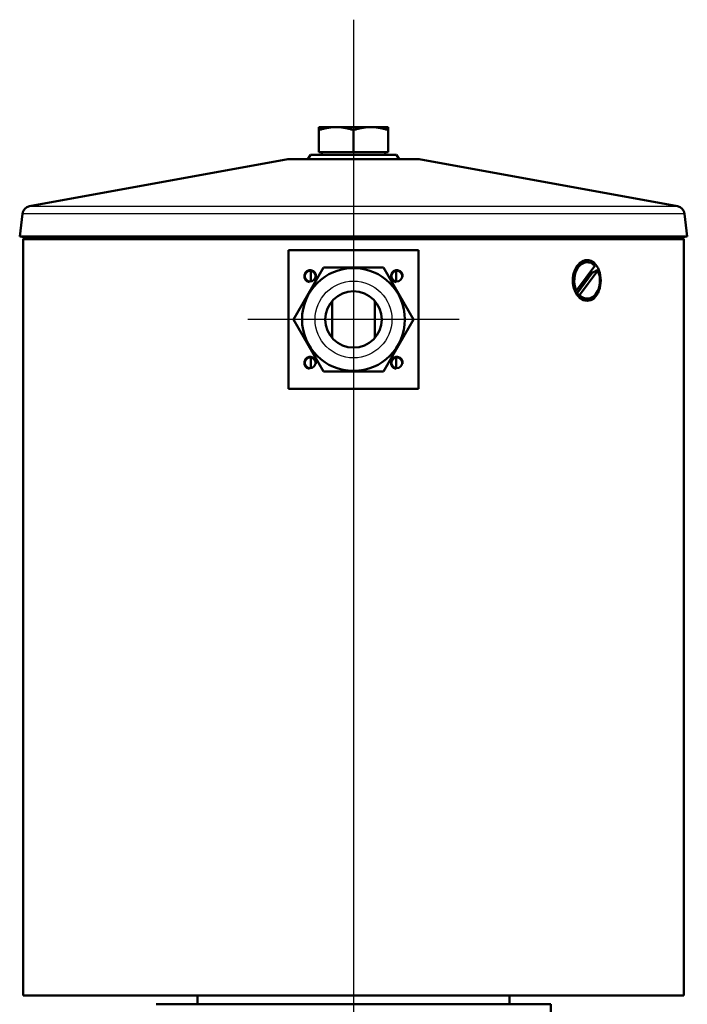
# Model space of a CAD drawing. Header units: millimetres. Extents: x 130 to 860, y 241 to 1215.
# Tile 10 of 10: x 697 to 851, y 988 to 1215. Entities that reach past the tile are written whole.
import ezdxf

# ---------------------------------------------------------------- set-up
doc = ezdxf.new("R2010")
doc.units = ezdxf.units.MM
doc.header["$LTSCALE"] = 5
for name, color, linetype, lineweight in [('Gewinde(DIN)', 3, 'Continuous', 25), ('Mittelpunktmarkierung(DIN)', 4, 'Continuous', 25), ('Sichtbare Kanten(DIN)', 7, 'Continuous', 50), ('Sichtbare tangentiale Kanten(DIN)', 3, 'Continuous', 25)]:
    doc.layers.add(name, color=color, linetype=linetype, lineweight=lineweight)

msp = doc.modelspace()

# ---------------------------------------------------------------- linework, layer by layer
at = {"layer": 'Gewinde(DIN)'}
for centre in [(763.98, 1156.29), (783.98, 1156.29), (763.98, 1136.29), (783.98, 1136.29)]:
    msp.add_arc(centre, 1.5, 350, 260, dxfattribs=at)
at = {"layer": 'Mittelpunktmarkierung(DIN)', "linetype": 'Continuous'}
for p, q in [((773.98, 1215.45), (773.98, 559.95)), ((773.98, 1170.65), (773.98, 1121.93)), ((798.34, 1146.29), (749.62, 1146.29))]:
    msp.add_line(p, q, dxfattribs=at)
at = {"layer": 'Sichtbare Kanten(DIN)'}
for p, q in [((769.98, 1190.69), (765.98, 1190.69)), ((765.98, 1189.98), (765.98, 1190.69)), ((777.98, 1190.69), (769.98, 1190.69)), ((781.98, 1190.69), (777.98, 1190.69)), ((781.98, 1190.69), (781.98, 1189.98)), ((765.98, 1184.89), (765.98, 1189.98)), ((773.98, 1184.89), (773.98, 1189.98)), ((781.98, 1184.89), (781.98, 1189.98)), ((764.06, 1184.29), (763.48, 1183.29)), ((764.06, 1184.29), (783.9, 1184.29)), ((773.98, 1184.89), (765.98, 1184.89)), ((766.67, 1184.89), (766.67, 1184.29)), ((781.98, 1184.89), (773.98, 1184.89)), ((781.3, 1184.89), (781.3, 1184.29)), ((783.9, 1184.29), (784.48, 1183.29)), ((758.8, 1183.26), (699.28, 1172.41)), ((759.16, 1183.29), (788.8, 1183.29)), ((789.16, 1183.26), (848.69, 1172.41)), ((697.65, 1170.68), (697, 1165.41)), ((850.31, 1170.68), (850.96, 1165.41)), ((697, 1165.41), (850.96, 1165.41)), ((697.99, 1165.29), (697, 1165.41)), ((849.97, 1165.29), (850.96, 1165.41)), ((698.28, 1165.29), (697.78, 1164.79)), ((850.18, 1164.79), (697.78, 1164.79)), ((697.78, 990.29), (697.78, 1164.79)), ((697.99, 1165.29), (849.97, 1165.29)), ((849.68, 1165.29), (850.18, 1164.79)), ((850.18, 990.29), (850.18, 1164.79)), ((788.98, 1162.29), (758.98, 1162.29)), ((758.98, 1130.29), (758.98, 1162.29)), ((788.98, 1162.29), (788.98, 1130.29)), ((825.38, 1153), (829.62, 1158.68)), ((827.86, 1159.49), (827.51, 1159.49)), ((760.12, 1146.29), (767.05, 1158.29)), ((764.17, 1155.07), (764.17, 1157.51)), ((767.05, 1158.29), (780.91, 1158.29)), ((780.91, 1158.29), (787.84, 1146.29)), ((783.8, 1155.07), (783.8, 1157.51)), ((825.61, 1152.46), (829.01, 1157.02)), ((830.35, 1157.59), (826.11, 1151.9)), ((830, 1157.59), (830.35, 1157.59)), ((825.02, 1153), (825.38, 1153)), ((826.11, 1151.9), (825.76, 1151.9)), ((769.07, 1142.03), (769.07, 1150.55)), ((778.89, 1142.03), (778.89, 1150.55)), ((827.86, 1151.09), (827.51, 1151.09)), ((767.05, 1134.29), (760.12, 1146.29)), ((787.84, 1146.29), (780.91, 1134.29)), ((764.17, 1135.07), (764.17, 1137.51)), ((783.8, 1135.07), (783.8, 1137.51)), ((780.91, 1134.29), (767.05, 1134.29)), ((758.98, 1130.29), (788.98, 1130.29)), ((697.78, 990.29), (850.18, 990.29)), ((728.48, 988.29), (819.48, 988.29)), ((737.98, 988.29), (737.98, 990.29)), ((809.98, 988.29), (809.98, 990.29)), ((819.48, 988.29), (819.48, 924.89))]:
    msp.add_line(p, q, dxfattribs=at)
at = {"layer": 'Sichtbare Kanten(DIN)', "flags": 128}
for points in [[(769.98, 1190.69), (769.82, 1190.69), (769.66, 1190.69), (769.5, 1190.68), (769.34, 1190.67), (769.18, 1190.66), (769.02, 1190.65), (768.86, 1190.63), (768.7, 1190.61), (768.54, 1190.59), (768.38, 1190.57), (768.22, 1190.54), (768.05, 1190.51), (767.89, 1190.48), (767.72, 1190.45), (767.56, 1190.42), (767.39, 1190.38), (767.22, 1190.34), (767.05, 1190.29), (766.88, 1190.25), (766.7, 1190.2), (766.53, 1190.15), (766.35, 1190.09), (766.17, 1190.04), (765.98, 1189.98)], [(773.98, 1189.98), (773.8, 1190.04), (773.62, 1190.09), (773.44, 1190.15), (773.26, 1190.2), (773.08, 1190.25), (772.91, 1190.29), (772.74, 1190.34), (772.57, 1190.38), (772.4, 1190.42), (772.24, 1190.45), (772.07, 1190.48), (771.91, 1190.51), (771.74, 1190.54), (771.58, 1190.57), (771.42, 1190.59), (771.26, 1190.61), (771.1, 1190.63), (770.94, 1190.65), (770.78, 1190.66), (770.62, 1190.67), (770.46, 1190.68), (770.3, 1190.69), (770.14, 1190.69), (769.98, 1190.69)], [(777.98, 1190.69), (777.82, 1190.69), (777.66, 1190.69), (777.5, 1190.68), (777.34, 1190.67), (777.18, 1190.66), (777.02, 1190.65), (776.86, 1190.63), (776.7, 1190.61), (776.54, 1190.59), (776.38, 1190.57), (776.22, 1190.54), (776.05, 1190.51), (775.89, 1190.48), (775.72, 1190.45), (775.56, 1190.42), (775.39, 1190.38), (775.22, 1190.34), (775.05, 1190.29), (774.88, 1190.25), (774.7, 1190.2), (774.53, 1190.15), (774.35, 1190.09), (774.17, 1190.04), (773.98, 1189.98)], [(781.98, 1189.98), (781.8, 1190.04), (781.62, 1190.09), (781.44, 1190.15), (781.26, 1190.2), (781.08, 1190.25), (780.91, 1190.29), (780.74, 1190.34), (780.57, 1190.38), (780.4, 1190.42), (780.24, 1190.45), (780.07, 1190.48), (779.91, 1190.51), (779.74, 1190.54), (779.58, 1190.57), (779.42, 1190.59), (779.26, 1190.61), (779.1, 1190.63), (778.94, 1190.65), (778.78, 1190.66), (778.62, 1190.67), (778.46, 1190.68), (778.3, 1190.69), (778.14, 1190.69), (777.98, 1190.69)], [(827.86, 1150.59), (827.44, 1150.63), (827.02, 1150.75), (826.6, 1150.96), (826.2, 1151.24), (825.84, 1151.59), (825.52, 1151.99), (825.24, 1152.44), (824.99, 1152.95), (824.79, 1153.51), (824.65, 1154.1), (824.57, 1154.7), (824.54, 1155.29), (824.57, 1155.88), (824.65, 1156.48), (824.79, 1157.07), (824.99, 1157.63), (825.24, 1158.14), (825.52, 1158.59), (825.84, 1158.99), (826.2, 1159.34), (826.6, 1159.62), (827.02, 1159.83), (827.44, 1159.95), (827.86, 1159.99)], [(827.86, 1159.99), (828.28, 1159.95), (828.69, 1159.83), (829.1, 1159.62), (829.47, 1159.34), (829.81, 1158.99), (830.11, 1158.59), (830.37, 1158.14), (830.59, 1157.63), (830.77, 1157.07), (830.89, 1156.48), (830.97, 1155.88), (830.99, 1155.29), (830.97, 1154.7), (830.89, 1154.1), (830.77, 1153.51), (830.59, 1152.95), (830.37, 1152.44), (830.11, 1151.99), (829.81, 1151.59), (829.47, 1151.24), (829.1, 1150.96), (828.69, 1150.75), (828.28, 1150.63), (827.86, 1150.59)], [(829.01, 1157.02), (829.05, 1157.04), (829.09, 1157.07), (829.12, 1157.09), (829.16, 1157.11), (829.2, 1157.13), (829.24, 1157.15), (829.28, 1157.18), (829.32, 1157.2), (829.36, 1157.22), (829.4, 1157.24), (829.44, 1157.27), (829.48, 1157.29), (829.52, 1157.31), (829.56, 1157.34), (829.6, 1157.36), (829.64, 1157.38), (829.69, 1157.41), (829.73, 1157.43), (829.77, 1157.46), (829.82, 1157.48), (829.86, 1157.51), (829.91, 1157.53), (829.95, 1157.56), (830, 1157.59)], [(825.76, 1151.9), (825.75, 1151.93), (825.74, 1151.95), (825.74, 1151.98), (825.73, 1152), (825.72, 1152.03), (825.72, 1152.05), (825.71, 1152.08), (825.7, 1152.1), (825.7, 1152.12), (825.69, 1152.15), (825.68, 1152.17), (825.68, 1152.2), (825.67, 1152.22), (825.67, 1152.24), (825.66, 1152.26), (825.65, 1152.29), (825.65, 1152.31), (825.64, 1152.33), (825.64, 1152.35), (825.63, 1152.38), (825.63, 1152.4), (825.62, 1152.42), (825.62, 1152.44), (825.61, 1152.46)]]:
    msp.add_lwpolyline(points, dxfattribs=at)
at = {"layer": 'Sichtbare Kanten(DIN)'}
for centre, radius in [((773.98, 1146.29), 11.86), ((763.98, 1156.29), 1.23), ((783.98, 1156.29), 1.23), ((773.98, 1146.29), 6.5), ((763.98, 1136.29), 1.23), ((783.98, 1136.29), 1.23)]:
    msp.add_circle(centre, radius, dxfattribs=at)
for centre, start, end in [((759.16, 1181.29), 90, 100.3315), ((788.8, 1181.29), 79.6685, 90), ((699.63, 1170.44), 100.3315, 173), ((848.33, 1170.44), 7, 79.6685)]:
    msp.add_arc(centre, 2, start, end, dxfattribs=at)
for centre, major_axis, start_param, end_param in [((827.51, 1155.29), (0, 4.2), 0, 2.148943), ((827.86, 1155.29), (0, 4.2), 5.652024, 8.432128), ((827.86, 1155.29), (0, -4.2), 5.652024, 8.432128), ((826.94, 1155.29), (0, -3.4), 2.105762, 2.288631), ((826.94, 1155.29), (0, 3.4), 2.311835, 2.553613), ((827.51, 1155.29), (0, -4.2), 5.652024, 6.283185)]:
    msp.add_ellipse(centre, major_axis=major_axis, ratio=0.707107, start_param=start_param, end_param=end_param, dxfattribs=at)
at = {"layer": 'Sichtbare tangentiale Kanten(DIN)'}
for p, q in [((789.16, 1183.26), (758.8, 1183.26)), ((699.28, 1172.41), (848.69, 1172.41)), ((850.31, 1170.68), (697.65, 1170.68))]:
    msp.add_line(p, q, dxfattribs=at)
msp.add_circle((773.98, 1146.29), 8.86, dxfattribs=at)

doc.saveas('drawing.dxf')
